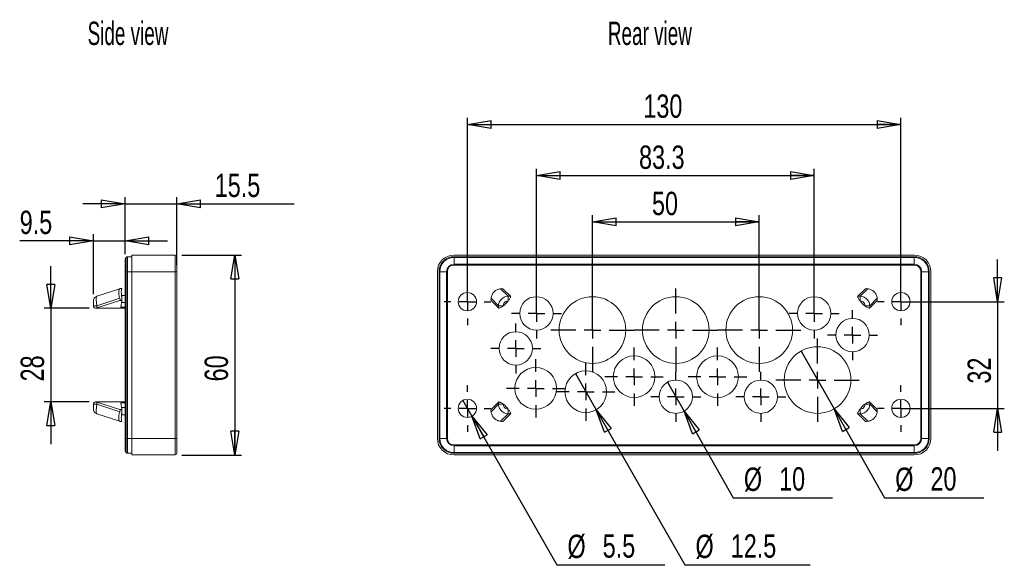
# Model space of a CAD drawing. Header units: millimetres. Extents: x 36 to 561, y 112 to 382.
# Tile 8 of 8: x 266 to 561, y 218 to 382. Entities that reach past the tile are written whole.
import ezdxf

# ---------------------------------------------------------------- set-up
doc = ezdxf.new("R2010")
doc.units = ezdxf.units.MM
doc.header["$LTSCALE"] = 2
doc.layers.add('FORMAT', color=7, linetype='Continuous')
doc.styles.add('SLDTEXTSTYLE0', font='TXT', dxfattribs={"width": 0.605})
doc.styles.add('SLDTEXTSTYLE1', font='TXT', dxfattribs={"width": 0.75})
doc.dimstyles.new('SLDDIMSTYLE0', dxfattribs={"dimtxt": 7, "dimasz": 7.112, "dimexe": 0, "dimexo": 0.0625, "dimgap": 1.75, "dimtad": 1, "dimrnd": 1e-09, "dimzin": 12, "dimdsep": 46, "dimtxsty": 'SLDTEXTSTYLE1', "dimblk1": 'CLOSED', "dimblk2": 'CLOSED', "dimsah": 1, "dimcen": 0.09, "dimadec": 0, "dimazin": 3, "dimtfac": 1, "dimtmove": 0, "dimatfit": 0, "dimldrblk": 'CLOSED', "dimfxl": 1, "dimfrac": 2, "dimtolj": 1, "dimtzin": 12, "dimarcsym": 0})
doc.dimstyles.new('SLDDIMSTYLE1', dxfattribs={"dimtxt": 7, "dimasz": 7.112, "dimexe": 0, "dimexo": 0.0625, "dimgap": 1.75, "dimtad": 1, "dimrnd": 1e-09, "dimzin": 12, "dimdsep": 46, "dimtxsty": 'SLDTEXTSTYLE1', "dimblk1": 'CLOSED', "dimblk2": 'CLOSED', "dimsah": 1, "dimcen": 0.09, "dimadec": 0, "dimazin": 3, "dimtfac": 1, "dimtofl": 0, "dimtmove": 0, "dimatfit": 3, "dimldrblk": 'CLOSED', "dimfxl": 1, "dimfrac": 2, "dimtolj": 1, "dimtzin": 12, "dimarcsym": 0})
doc.dimstyles.new('SLDDIMSTYLE2', dxfattribs={"dimtxt": 7, "dimasz": 7.112, "dimexe": 0, "dimexo": 0.0625, "dimgap": 1.75, "dimtad": 1, "dimdec": 1, "dimrnd": 1e-09, "dimzin": 12, "dimdsep": 46, "dimtxsty": 'SLDTEXTSTYLE1', "dimblk1": 'CLOSED', "dimblk2": 'CLOSED', "dimsah": 1, "dimcen": 0.09, "dimadec": 0, "dimazin": 3, "dimtfac": 1, "dimtmove": 0, "dimatfit": 0, "dimldrblk": 'CLOSED', "dimfxl": 1, "dimfrac": 2, "dimtolj": 1, "dimtzin": 12, "dimarcsym": 0})
doc.dimstyles.new('SLDDIMSTYLE4', dxfattribs={"dimtxt": 7, "dimasz": 7.112, "dimexe": 0, "dimexo": 0.0625, "dimgap": 1.75, "dimtad": 1, "dimdec": 1, "dimrnd": 1e-09, "dimzin": 12, "dimdsep": 46, "dimtxsty": 'SLDTEXTSTYLE1', "dimblk1": 'CLOSED', "dimblk2": 'CLOSED', "dimsah": 1, "dimcen": 0.09, "dimadec": 0, "dimazin": 3, "dimtfac": 1, "dimtdec": 1, "dimtmove": 0, "dimatfit": 0, "dimldrblk": 'CLOSED', "dimfxl": 1, "dimfrac": 2, "dimtolj": 1, "dimtzin": 12, "dimarcsym": 0})
doc.dimstyles.new('SLDDIMSTYLE5', dxfattribs={"dimtxt": 7, "dimasz": 7.112, "dimexe": 0, "dimexo": 0.0625, "dimgap": 1.75, "dimtad": 1, "dimdec": 0, "dimrnd": 1e-09, "dimzin": 12, "dimdsep": 46, "dimtxsty": 'SLDTEXTSTYLE1', "dimblk1": 'CLOSED', "dimblk2": 'CLOSED', "dimsah": 1, "dimcen": 0.09, "dimadec": 0, "dimazin": 3, "dimtfac": 1, "dimtmove": 0, "dimatfit": 0, "dimldrblk": 'CLOSED', "dimfxl": 1, "dimfrac": 2, "dimtolj": 1, "dimtzin": 12, "dimarcsym": 0})
doc.dimstyles.new('SLDDIMSTYLE6', dxfattribs={"dimtxt": 7, "dimasz": 7.112, "dimexe": 0, "dimexo": 0.0625, "dimgap": 1.75, "dimtad": 1, "dimdec": 1, "dimrnd": 1e-09, "dimzin": 12, "dimdsep": 46, "dimtxsty": 'SLDTEXTSTYLE1', "dimblk1": 'CLOSED', "dimblk2": 'CLOSED', "dimsah": 1, "dimcen": 0.09, "dimadec": 0, "dimazin": 3, "dimtfac": 1, "dimtofl": 0, "dimtmove": 0, "dimatfit": 3, "dimldrblk": 'CLOSED', "dimfxl": 1, "dimfrac": 2, "dimtolj": 1, "dimtzin": 12, "dimarcsym": 0})
doc.dimstyles.new('SLDDIMSTYLE7', dxfattribs={"dimtxt": 7, "dimasz": 7.112, "dimexe": 0, "dimexo": 0.0625, "dimgap": 1.75, "dimtad": 0, "dimtih": 1, "dimtoh": 1, "dimdec": 1, "dimrnd": 1e-09, "dimzin": 12, "dimdsep": 46, "dimtxsty": 'SLDTEXTSTYLE1', "dimblk1": 'NONE', "dimblk2": 'CLOSED', "dimsah": 1, "dimcen": 0, "dimadec": 0, "dimazin": 3, "dimtfac": 1, "dimtmove": 0, "dimatfit": 3, "dimldrblk": 'NONE', "dimfxl": 1, "dimfrac": 2, "dimtolj": 1, "dimtzin": 12, "dimarcsym": 0})
doc.dimstyles.new('SLDDIMSTYLE8', dxfattribs={"dimtxt": 7, "dimasz": 7.112, "dimexe": 0, "dimexo": 0.0625, "dimgap": 1.75, "dimtad": 0, "dimtih": 1, "dimtoh": 1, "dimdec": 1, "dimrnd": 1e-09, "dimzin": 12, "dimdsep": 46, "dimtxsty": 'SLDTEXTSTYLE1', "dimblk1": 'NONE', "dimblk2": 'CLOSED', "dimsah": 1, "dimcen": 0, "dimadec": 0, "dimazin": 3, "dimtfac": 1, "dimtdec": 1, "dimtmove": 0, "dimatfit": 3, "dimldrblk": 'NONE', "dimfxl": 1, "dimfrac": 2, "dimtolj": 1, "dimtzin": 12, "dimarcsym": 0})
doc.dimstyles.new('SLDDIMSTYLE9', dxfattribs={"dimtxt": 7, "dimasz": 7.112, "dimexe": 0, "dimexo": 0.0625, "dimgap": 1.75, "dimtad": 0, "dimtih": 1, "dimtoh": 1, "dimrnd": 1e-09, "dimzin": 12, "dimdsep": 46, "dimtxsty": 'SLDTEXTSTYLE1', "dimblk1": 'NONE', "dimblk2": 'CLOSED', "dimsah": 1, "dimcen": 0, "dimadec": 0, "dimazin": 3, "dimtfac": 1, "dimtmove": 0, "dimatfit": 3, "dimldrblk": 'NONE', "dimfxl": 1, "dimfrac": 2, "dimtolj": 1, "dimtzin": 12, "dimarcsym": 0})

# ---------------------------------------------------------------- blocks, each defined once
blk = doc.blocks.new('_CLOSED')
at = {"color": 0, "linetype": 'ByBlock', "lineweight": -2}
for p, q in [((-1, 0.166667), (0, 0)), ((-1, 0.166667), (-1, -0.166667)), ((0, 0), (-1, -0.166667)), ((0, 0), (-1, 0))]:
    blk.add_line(p, q, dxfattribs=at)
blk = doc.blocks.new('*D25')
at = {"layer": 'FORMAT'}
for p, q in [((297.3, 311.22), (297.3, 328.35)), ((312.8, 307.97), (312.8, 328.35)), ((297.3, 326.35), (284.6, 326.35)), ((297.3, 326.35), (312.8, 326.35)), ((312.8, 326.35), (347.97, 326.35))]:
    blk.add_line(p, q, dxfattribs=at)
at = {"layer": 'FORMAT', "xscale": 7.112, "yscale": 7.112}
blk.add_blockref('_CLOSED', (297.3, 326.35, 0.1), dxfattribs=at)
at = {"layer": 'FORMAT', "xscale": 7.112, "yscale": 7.112, "rotation": 180}
blk.add_blockref('_CLOSED', (312.8, 326.35, 0.1), dxfattribs=at)
at = {"layer": 'FORMAT', "insert": (324.18, 335.38, 0.1), "char_height": 7, "attachment_point": 1, "style": 'SLDTEXTSTYLE1'}
blk.add_mtext('15.5', dxfattribs=at)
blk = doc.blocks.new('*D26')
at = {"layer": 'FORMAT'}
for p, q in [((287.8, 299.2), (287.8, 317.26)), ((297.3, 311.22), (297.3, 317.26)), ((287.8, 315.26), (265.71, 315.26)), ((287.8, 315.26), (297.3, 315.26)), ((297.3, 315.26), (310, 315.26))]:
    blk.add_line(p, q, dxfattribs=at)
at = {"layer": 'FORMAT', "xscale": 7.112, "yscale": 7.112}
blk.add_blockref('_CLOSED', (287.8, 315.26, 0.1), dxfattribs=at)
at = {"layer": 'FORMAT', "xscale": 7.112, "yscale": 7.112, "rotation": 180}
blk.add_blockref('_CLOSED', (297.3, 315.26, 0.1), dxfattribs=at)
at = {"layer": 'FORMAT', "insert": (265.71, 324.28, 0.1), "char_height": 7, "attachment_point": 1, "style": 'SLDTEXTSTYLE1'}
blk.add_mtext('9.5', dxfattribs=at)
blk = doc.blocks.new('*D27')
at = {"layer": 'FORMAT'}
for p, q in [((275.02, 294.98), (275.02, 307.68)), ((286.59, 294.98), (273.02, 294.98)), ((275.02, 294.98), (275.02, 266.96)), ((286.59, 266.96), (273.02, 266.96)), ((275.02, 266.96), (275.02, 254.26))]:
    blk.add_line(p, q, dxfattribs=at)
at = {"layer": 'FORMAT', "xscale": 7.112, "yscale": 7.112}
for p, rotation in [((275.02, 294.98, 0.1), 270), ((275.02, 266.96, 0.1), 90)]:
    blk.add_blockref('_CLOSED', p, dxfattribs=dict(at, rotation=rotation))
at = {"layer": 'FORMAT', "insert": (266, 273.05, 0.1), "char_height": 7, "attachment_point": 1, "rotation": 90, "style": 'SLDTEXTSTYLE1'}
blk.add_mtext('28', dxfattribs=at)
blk = doc.blocks.new('*D28')
at = {"layer": 'FORMAT'}
for p, q in [((314.3, 310.97), (332.2, 310.97)), ((330.2, 310.97), (330.2, 250.97)), ((314.3, 250.97), (332.2, 250.97))]:
    blk.add_line(p, q, dxfattribs=at)
at = {"layer": 'FORMAT', "xscale": 7.112, "yscale": 7.112}
for p, rotation in [((330.2, 310.97, 0.1), 90), ((330.2, 250.97, 0.1), 270)]:
    blk.add_blockref('_CLOSED', p, dxfattribs=dict(at, rotation=rotation))
at = {"layer": 'FORMAT', "insert": (321.17, 273.05, 0.1), "char_height": 7, "attachment_point": 1, "rotation": 90, "style": 'SLDTEXTSTYLE1'}
blk.add_mtext('60', dxfattribs=at)
blk = doc.blocks.new('*D29')
at = {"layer": 'FORMAT'}
for p, q in [((399.94, 298.97), (399.94, 352.13)), ((529.94, 298.97), (529.94, 352.13)), ((399.94, 350.13), (529.94, 350.13))]:
    blk.add_line(p, q, dxfattribs=at)
at = {"layer": 'FORMAT', "xscale": 7.112, "yscale": 7.112, "rotation": 180}
blk.add_blockref('_CLOSED', (399.94, 350.13, 1.1), dxfattribs=at)
at = {"layer": 'FORMAT', "xscale": 7.112, "yscale": 7.112}
blk.add_blockref('_CLOSED', (529.94, 350.13, 1.1), dxfattribs=at)
at = {"layer": 'FORMAT', "insert": (452.71, 359.15, 1.1), "char_height": 7, "attachment_point": 1, "style": 'SLDTEXTSTYLE1'}
blk.add_mtext('130', dxfattribs=at)
blk = doc.blocks.new('*D30')
at = {"layer": 'FORMAT'}
for p, q in [((420.64, 295.47), (420.64, 336.8)), ((503.94, 295.47), (503.94, 336.8)), ((420.64, 334.8), (503.94, 334.8))]:
    blk.add_line(p, q, dxfattribs=at)
at = {"layer": 'FORMAT', "xscale": 7.112, "yscale": 7.112, "rotation": 180}
blk.add_blockref('_CLOSED', (420.64, 334.8, 1.1), dxfattribs=at)
at = {"layer": 'FORMAT', "xscale": 7.112, "yscale": 7.112}
blk.add_blockref('_CLOSED', (503.94, 334.8, 1.1), dxfattribs=at)
at = {"layer": 'FORMAT', "insert": (451.42, 343.82, 1.1), "char_height": 7, "attachment_point": 1, "style": 'SLDTEXTSTYLE1'}
blk.add_mtext('83.3', dxfattribs=at)
blk = doc.blocks.new('*D31')
at = {"layer": 'FORMAT'}
for p, q in [((437.44, 290.47), (437.44, 322.93)), ((487.44, 290.47), (487.44, 322.93)), ((437.44, 320.93), (487.44, 320.93))]:
    blk.add_line(p, q, dxfattribs=at)
at = {"layer": 'FORMAT', "xscale": 7.112, "yscale": 7.112, "rotation": 180}
blk.add_blockref('_CLOSED', (437.44, 320.93, 1.1), dxfattribs=at)
at = {"layer": 'FORMAT', "xscale": 7.112, "yscale": 7.112}
blk.add_blockref('_CLOSED', (487.44, 320.93, 1.1), dxfattribs=at)
at = {"layer": 'FORMAT', "insert": (455.3, 329.95, 1.1), "char_height": 7, "attachment_point": 1, "style": 'SLDTEXTSTYLE1'}
blk.add_mtext('50', dxfattribs=at)
blk = doc.blocks.new('*D32')
at = {"layer": 'FORMAT'}
for p, q in [((558.95, 296.97), (558.95, 309.67)), ((531.94, 296.97), (560.95, 296.97)), ((558.95, 296.97), (558.95, 264.97)), ((531.94, 264.97), (560.95, 264.97)), ((558.95, 264.97), (558.95, 252.27))]:
    blk.add_line(p, q, dxfattribs=at)
at = {"layer": 'FORMAT', "xscale": 7.112, "yscale": 7.112}
for p, rotation in [((558.95, 296.97, 1.1), 270), ((558.95, 264.97, 1.1), 90)]:
    blk.add_blockref('_CLOSED', p, dxfattribs=dict(at, rotation=rotation))
at = {"layer": 'FORMAT', "insert": (549.92, 272.39, 1.1), "char_height": 7, "attachment_point": 1, "rotation": 90, "style": 'SLDTEXTSTYLE1'}
blk.add_mtext('32', dxfattribs=at)
blk = doc.blocks.new('*D34')
at = {"layer": 'FORMAT'}
for p, q in [((398.58, 267.36), (401.31, 262.59)), ((401.31, 262.59), (426.79, 218.03)), ((426.79, 218.03), (459.14, 218.03))]:
    blk.add_line(p, q, dxfattribs=at)
at = {"layer": 'FORMAT', "xscale": 7.112, "yscale": 7.112, "rotation": 119.7635729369}
blk.add_blockref('_CLOSED', (401.31, 262.59, 1.1), dxfattribs=at)
at = {"layer": 'FORMAT', "char_height": 7, "attachment_point": 1, "style": 'SLDTEXTSTYLE1'}
for s, insert in [('%%c', (429.96, 227.06, 1.1)), ('5.5', (440.52, 227.17, 1.1))]:
    blk.add_mtext(s, dxfattribs=dict(at, insert=insert))
blk = doc.blocks.new('_NONE')
blk = doc.blocks.new('*D35')
at = {"layer": 'FORMAT'}
for p, q in [((432.34, 275.4), (438.55, 264.55)), ((438.55, 264.55), (465.17, 218.03)), ((465.17, 218.03), (502.7, 218.03))]:
    blk.add_line(p, q, dxfattribs=at)
at = {"layer": 'FORMAT', "xscale": 7.112, "yscale": 7.112, "rotation": 119.786381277}
blk.add_blockref('_CLOSED', (438.55, 264.55, 1.1), dxfattribs=at)
at = {"layer": 'FORMAT', "char_height": 7, "attachment_point": 1, "style": 'SLDTEXTSTYLE1'}
for s, insert in [('%%c', (468.35, 227.06, 1.1)), ('12.5', (478.91, 227.17, 1.1))]:
    blk.add_mtext(s, dxfattribs=dict(at, insert=insert))
blk = doc.blocks.new('*D36')
at = {"layer": 'FORMAT'}
for p, q in [((459.97, 272.82), (464.92, 264.13)), ((464.92, 264.13), (479.68, 238.17)), ((479.68, 238.17), (509.45, 238.17))]:
    blk.add_line(p, q, dxfattribs=at)
at = {"layer": 'FORMAT', "xscale": 7.112, "yscale": 7.112, "rotation": 119.6332863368}
blk.add_blockref('_CLOSED', (464.92, 264.13, 1.1), dxfattribs=at)
at = {"layer": 'FORMAT', "char_height": 7, "attachment_point": 1, "style": 'SLDTEXTSTYLE1'}
for s, insert in [('%%c', (482.86, 247.2, 1.1)), ('10', (493.41, 247.3, 1.1))]:
    blk.add_mtext(s, dxfattribs=dict(at, insert=insert))
blk = doc.blocks.new('*D37')
at = {"layer": 'FORMAT'}
for p, q in [((499.99, 282.16), (509.9, 264.79)), ((509.9, 264.79), (525.07, 238.17)), ((525.07, 238.17), (554.83, 238.17))]:
    blk.add_line(p, q, dxfattribs=at)
at = {"layer": 'FORMAT', "xscale": 7.112, "yscale": 7.112, "rotation": 119.6853902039}
blk.add_blockref('_CLOSED', (509.9, 264.79, 1.1), dxfattribs=at)
at = {"layer": 'FORMAT', "char_height": 7, "attachment_point": 1, "style": 'SLDTEXTSTYLE1'}
for s, insert in [('%%c', (528.24, 247.2, 1.1)), ('20', (538.8, 247.3, 1.1))]:
    blk.add_mtext(s, dxfattribs=dict(at, insert=insert))
blk = doc.blocks.new('SW_CENTERMARKSYMBOL_18')
at = {"layer": 'FORMAT', "color": 0}
for p, q in [((0, 5), (0, 7)), ((-5, 0), (-7, 0)), ((0, 0), (-2.5, 0)), ((0, 0), (0, 2.5)), ((0, 0), (0, -2.5)), ((0, 0), (2.5, 0)), ((5, 0), (7, 0)), ((0, -5), (0, -7))]:
    blk.add_line(p, q, dxfattribs=at)
blk = doc.blocks.new('SW_CENTERMARKSYMBOL_19')
at = {"layer": 'FORMAT', "color": 0}
for p, q in [((0, 5), (0, 7)), ((-5, 0), (-7, 0)), ((0, 0), (-2.5, 0)), ((0, 0), (0, 2.5)), ((0, 0), (0, -2.5)), ((0, 0), (2.5, 0)), ((5, 0), (7, 0)), ((0, -5), (0, -7))]:
    blk.add_line(p, q, dxfattribs=at)
blk = doc.blocks.new('SW_CENTERMARKSYMBOL_20')
at = {"layer": 'FORMAT', "color": 0}
for p, q in [((0, 5), (0, 7)), ((-5, 0), (-7, 0)), ((0, 0), (-2.5, 0)), ((0, 0), (0, 2.5)), ((0, 0), (0, -2.5)), ((0, 0), (2.5, 0)), ((5, 0), (7, 0)), ((0, -5), (0, -7))]:
    blk.add_line(p, q, dxfattribs=at)
blk = doc.blocks.new('SW_CENTERMARKSYMBOL_21')
at = {"layer": 'FORMAT', "color": 0}
for p, q in [((0, 5), (0, 7)), ((-5, 0), (-7, 0)), ((0, 0), (-2.5, 0)), ((0, 0), (0, 2.5)), ((0, 0), (0, -2.5)), ((0, 0), (2.5, 0)), ((5, 0), (7, 0)), ((0, -5), (0, -7))]:
    blk.add_line(p, q, dxfattribs=at)
blk = doc.blocks.new('SW_CENTERMARKSYMBOL_22')
at = {"layer": 'FORMAT', "color": 0}
for p, q in [((0, 5), (0, 8.75)), ((-5, 0), (-8.75, 0)), ((0, 0), (-2.5, 0)), ((0, 0), (0, 2.5)), ((0, 0), (0, -2.5)), ((0, 0), (2.5, 0)), ((5, 0), (8.75, 0)), ((0, -5), (0, -8.75))]:
    blk.add_line(p, q, dxfattribs=at)
blk = doc.blocks.new('SW_CENTERMARKSYMBOL_23')
at = {"layer": 'FORMAT', "color": 0}
for p, q in [((0, 5), (0, 7.5)), ((-5, 0), (-7.5, 0)), ((0, 0), (-2.5, 0)), ((0, 0), (0, 2.5)), ((0, 0), (0, -2.5)), ((0, 0), (2.5, 0)), ((5, 0), (7.5, 0)), ((0, -5), (0, -7.5))]:
    blk.add_line(p, q, dxfattribs=at)
blk = doc.blocks.new('SW_CENTERMARKSYMBOL_24')
at = {"layer": 'FORMAT', "color": 0}
for p, q in [((0, 5), (0, 7.5)), ((-5, 0), (-7.5, 0)), ((0, 0), (-2.5, 0)), ((0, 0), (0, 2.5)), ((0, 0), (0, -2.5)), ((0, 0), (2.5, 0)), ((5, 0), (7.5, 0)), ((0, -5), (0, -7.5))]:
    blk.add_line(p, q, dxfattribs=at)
blk = doc.blocks.new('SW_CENTERMARKSYMBOL_25')
at = {"layer": 'FORMAT', "color": 0}
for p, q in [((0, 5), (0, 7.5)), ((-5, 0), (-7.5, 0)), ((0, 0), (-2.5, 0)), ((0, 0), (0, 2.5)), ((0, 0), (0, -2.5)), ((0, 0), (2.5, 0)), ((5, 0), (7.5, 0)), ((0, -5), (0, -7.5))]:
    blk.add_line(p, q, dxfattribs=at)
blk = doc.blocks.new('SW_CENTERMARKSYMBOL_26')
at = {"layer": 'FORMAT', "color": 0}
for p, q in [((0, 5), (0, 7.5)), ((-5, 0), (-7.5, 0)), ((0, 0), (-2.5, 0)), ((0, 0), (0, 2.5)), ((0, 0), (0, -2.5)), ((0, 0), (2.5, 0)), ((5, 0), (7.5, 0)), ((0, -5), (0, -7.5))]:
    blk.add_line(p, q, dxfattribs=at)
blk = doc.blocks.new('SW_CENTERMARKSYMBOL_27')
at = {"layer": 'FORMAT', "color": 0}
for p, q in [((0, 5), (0, 7.5)), ((-5, 0), (-7.5, 0)), ((0, 0), (-2.5, 0)), ((0, 0), (0, 2.5)), ((0, 0), (0, -2.5)), ((0, 0), (2.5, 0)), ((5, 0), (7.5, 0)), ((0, -5), (0, -7.5))]:
    blk.add_line(p, q, dxfattribs=at)
blk = doc.blocks.new('SW_CENTERMARKSYMBOL_28')
at = {"layer": 'FORMAT', "color": 0}
for p, q in [((0, 5), (0, 7.5)), ((-5, 0), (-7.5, 0)), ((0, 0), (-2.5, 0)), ((0, 0), (0, 2.5)), ((0, 0), (0, -2.5)), ((0, 0), (2.5, 0)), ((5, 0), (7.5, 0)), ((0, -5), (0, -7.5))]:
    blk.add_line(p, q, dxfattribs=at)
blk = doc.blocks.new('SW_CENTERMARKSYMBOL_29')
at = {"layer": 'FORMAT', "color": 0}
for p, q in [((0, 5), (0, 12.5)), ((-5, 0), (-12.5, 0)), ((0, 0), (-2.5, 0)), ((0, 0), (0, 2.5)), ((0, 0), (0, -2.5)), ((0, 0), (2.5, 0)), ((5, 0), (12.5, 0)), ((0, -5), (0, -12.5))]:
    blk.add_line(p, q, dxfattribs=at)
blk = doc.blocks.new('SW_CENTERMARKSYMBOL_30')
at = {"layer": 'FORMAT', "color": 0}
for p, q in [((0, 5), (0, 12.5)), ((-5, 0), (-12.5, 0)), ((0, 0), (-2.5, 0)), ((0, 0), (0, 2.5)), ((0, 0), (0, -2.5)), ((0, 0), (2.5, 0)), ((5, 0), (12.5, 0)), ((0, -5), (0, -12.5))]:
    blk.add_line(p, q, dxfattribs=at)
blk = doc.blocks.new('SW_CENTERMARKSYMBOL_31')
at = {"layer": 'FORMAT', "color": 0}
for p, q in [((0, 5), (0, 12.5)), ((-5, 0), (-12.5, 0)), ((0, 0), (-2.5, 0)), ((0, 0), (0, 2.5)), ((0, 0), (0, -2.5)), ((0, 0), (2.5, 0)), ((5, 0), (12.5, 0)), ((0, -5), (0, -12.5))]:
    blk.add_line(p, q, dxfattribs=at)
blk = doc.blocks.new('SW_CENTERMARKSYMBOL_32')
at = {"layer": 'FORMAT', "color": 0}
for p, q in [((0, 5), (0, 12.5)), ((-5, 0), (-12.5, 0)), ((0, 0), (-2.5, 0)), ((0, 0), (0, 2.5)), ((0, 0), (0, -2.5)), ((0, 0), (2.5, 0)), ((5, 0), (12.5, 0)), ((0, -5), (0, -12.5))]:
    blk.add_line(p, q, dxfattribs=at)
blk = doc.blocks.new('SW_CENTERMARKSYMBOL_33')
at = {"layer": 'FORMAT', "color": 0}
for p, q in [((0, 5), (0, 8.75)), ((-5, 0), (-8.75, 0)), ((0, 0), (-2.5, 0)), ((0, 0), (0, 2.5)), ((0, 0), (0, -2.5)), ((0, 0), (2.5, 0)), ((5, 0), (8.75, 0)), ((0, -5), (0, -8.75))]:
    blk.add_line(p, q, dxfattribs=at)
blk = doc.blocks.new('SW_CENTERMARKSYMBOL_34')
at = {"layer": 'FORMAT', "color": 0}
for p, q in [((0, 5), (0, 8.75)), ((-5, 0), (-8.75, 0)), ((0, 0), (-2.5, 0)), ((0, 0), (0, 2.5)), ((0, 0), (0, -2.5)), ((0, 0), (2.5, 0)), ((5, 0), (8.75, 0)), ((0, -5), (0, -8.75))]:
    blk.add_line(p, q, dxfattribs=at)
blk = doc.blocks.new('SW_CENTERMARKSYMBOL_35')
at = {"layer": 'FORMAT', "color": 0}
for p, q in [((0, 5), (0, 8.75)), ((-5, 0), (-8.75, 0)), ((0, 0), (-2.5, 0)), ((0, 0), (0, 2.5)), ((0, 0), (0, -2.5)), ((0, 0), (2.5, 0)), ((5, 0), (8.75, 0)), ((0, -5), (0, -8.75))]:
    blk.add_line(p, q, dxfattribs=at)

msp = doc.modelspace()

# ---------------------------------------------------------------- linework, layer by layer
at = {"color": 7, "linetype": 'Continuous', "lineweight": 15}
for p, q in [((297.628, 305.973), (297.628, 310.259)), ((298.038, 305.973), (298.038, 310.473)), ((299.303, 310.473), (298.038, 310.473)), ((312.303, 310.973), (299.303, 310.973)), ((299.303, 310.973), (299.303, 305.973)), ((312.303, 305.973), (312.303, 310.973)), ((395.945, 310.973), (533.945, 310.973)), ((395.945, 310.473), (395.945, 310.259)), ((533.945, 310.473), (395.945, 310.473)), ((395.945, 310.259), (395.945, 308.187)), ((533.945, 310.259), (395.945, 310.259)), ((533.945, 310.473), (533.945, 310.259)), ((533.945, 310.259), (533.945, 308.187)), ((297.303, 309.223), (297.303, 305.973)), ((533.945, 308.187), (395.945, 308.187)), ((395.945, 308.187), (395.945, 307.973)), ((533.945, 307.973), (395.945, 307.973)), ((533.945, 308.187), (533.945, 307.973)), ((297.303, 305.973), (297.303, 255.973)), ((297.628, 255.973), (297.628, 305.973)), ((298.038, 305.973), (297.628, 305.973)), ((298.038, 255.973), (298.038, 305.973)), ((299.303, 305.973), (298.038, 305.973)), ((312.303, 305.973), (299.303, 305.973)), ((299.303, 305.973), (299.303, 255.973)), ((312.803, 305.973), (312.303, 305.973)), ((312.303, 255.973), (312.303, 305.973)), ((312.803, 255.973), (312.803, 305.973)), ((390.945, 255.973), (390.945, 305.973)), ((391.445, 305.973), (391.445, 255.973)), ((391.445, 305.973), (391.659, 305.973)), ((391.659, 305.973), (393.731, 305.973)), ((391.659, 305.973), (391.659, 255.973)), ((393.731, 305.973), (393.731, 255.973)), ((393.731, 305.973), (393.945, 305.973)), ((393.945, 305.973), (393.945, 255.973)), ((535.945, 255.973), (535.945, 305.973)), ((536.159, 305.973), (535.945, 305.973)), ((536.159, 255.973), (536.159, 305.973)), ((538.231, 305.973), (536.159, 305.973)), ((538.231, 255.973), (538.231, 305.973)), ((538.445, 305.973), (538.231, 305.973)), ((538.445, 255.973), (538.445, 305.973)), ((538.945, 305.973), (538.945, 255.973)), ((288.718, 298.52), (288.593, 298.52)), ((288.77, 298.546), (288.839, 298.624)), ((295.736, 300.865), (288.839, 298.624)), ((296.303, 300.887), (295.803, 300.887)), ((296.303, 298.873), (296.268, 298.873)), ((297.303, 298.873), (296.303, 298.873)), ((296.303, 298.873), (296.303, 296.873)), ((412.147, 298.624), (409.906, 300.865)), ((410.581, 300.873), (412.829, 298.624)), ((412.829, 298.624), (412.147, 298.624)), ((517.061, 298.624), (519.309, 300.873)), ((517.743, 298.624), (517.061, 298.624)), ((519.984, 300.865), (517.743, 298.624)), ((287.803, 296.057), (287.821, 295.771)), ((287.803, 295.897), (287.803, 295.769)), ((287.839, 295.771), (287.803, 295.771)), ((287.803, 295.771), (287.803, 295.719)), ((288.839, 295.771), (295.736, 298.012)), ((295.76, 297.338), (288.839, 295.089)), ((288.839, 295.089), (288.839, 295.771)), ((295.76, 297.338), (296.301, 297.338)), ((296.02, 295.338), (296.301, 297.338)), ((296.02, 295.338), (297.303, 295.338)), ((296.303, 296.752), (296.303, 296.873)), ((296.303, 296.752), (297.303, 296.752)), ((409.294, 295.089), (407.045, 297.338)), ((407.053, 298.012), (409.294, 295.771)), ((409.294, 295.771), (409.294, 295.089)), ((410.72, 295.719), (410.72, 295.771)), ((412.147, 297.198), (412.2, 297.198)), ((517.69, 297.198), (517.743, 297.198)), ((519.17, 295.771), (519.17, 295.719)), ((520.596, 295.771), (522.837, 298.012)), ((522.845, 297.338), (520.596, 295.089)), ((520.596, 295.089), (520.596, 295.771)), ((297.303, 294.984), (288.593, 294.984)), ((287.803, 266.228), (287.803, 266.175)), ((287.803, 266.182), (287.803, 266.069)), ((287.821, 266.175), (287.803, 265.89)), ((287.803, 266.175), (287.839, 266.175)), ((288.593, 266.962), (297.303, 266.962)), ((288.839, 266.175), (288.839, 266.857)), ((288.839, 266.857), (295.76, 264.609)), ((295.736, 263.934), (288.839, 266.175)), ((296.02, 266.609), (297.303, 266.609)), ((296.301, 264.609), (296.02, 266.609)), ((407.045, 264.609), (409.294, 266.857)), ((409.294, 266.175), (407.053, 263.934)), ((409.294, 266.857), (409.294, 266.175)), ((410.72, 266.175), (410.72, 266.228)), ((519.17, 266.228), (519.17, 266.175)), ((520.596, 266.175), (520.596, 266.857)), ((520.596, 266.857), (522.845, 264.609)), ((522.837, 263.934), (520.596, 266.175)), ((288.593, 263.427), (288.718, 263.427)), ((288.839, 263.322), (288.77, 263.4)), ((288.839, 263.322), (295.736, 261.081)), ((296.301, 264.609), (295.76, 264.609)), ((296.268, 263.073), (296.303, 263.073)), ((297.303, 265.194), (296.303, 265.194)), ((296.303, 265.073), (296.303, 265.194)), ((296.303, 265.073), (296.303, 263.073)), ((296.303, 263.073), (297.303, 263.073)), ((409.906, 261.081), (412.147, 263.322)), ((412.829, 263.322), (410.581, 261.073)), ((412.2, 264.748), (412.147, 264.748)), ((412.147, 263.322), (412.829, 263.322)), ((517.061, 263.322), (517.743, 263.322)), ((519.309, 261.073), (517.061, 263.322)), ((517.743, 264.748), (517.69, 264.748)), ((517.743, 263.322), (519.984, 261.081)), ((295.803, 261.059), (296.303, 261.059)), ((297.303, 255.973), (297.303, 252.723)), ((298.038, 255.973), (297.628, 255.973)), ((297.628, 251.687), (297.628, 255.973)), ((299.303, 255.973), (298.038, 255.973)), ((298.038, 251.473), (298.038, 255.973)), ((312.303, 255.973), (299.303, 255.973)), ((299.303, 255.973), (299.303, 250.973)), ((312.303, 250.973), (312.303, 255.973)), ((312.803, 255.973), (312.303, 255.973)), ((391.445, 255.973), (391.659, 255.973)), ((391.659, 255.973), (393.731, 255.973)), ((393.731, 255.973), (393.945, 255.973)), ((395.945, 253.973), (533.945, 253.973)), ((395.945, 253.759), (395.945, 253.973)), ((533.945, 253.973), (533.945, 253.759)), ((536.159, 255.973), (535.945, 255.973)), ((538.231, 255.973), (536.159, 255.973)), ((538.445, 255.973), (538.231, 255.973)), ((298.038, 251.473), (299.303, 251.473)), ((312.303, 250.973), (299.303, 250.973)), ((395.945, 251.687), (395.945, 253.759)), ((395.945, 253.759), (533.945, 253.759)), ((395.945, 251.687), (533.945, 251.687)), ((395.945, 251.473), (395.945, 251.687)), ((395.945, 251.473), (533.945, 251.473)), ((533.945, 250.973), (395.945, 250.973)), ((533.945, 253.759), (533.945, 251.687)), ((533.945, 251.687), (533.945, 251.473))]:
    msp.add_line(p, q, dxfattribs=at)
at = {"color": 8, "linetype": 'Continuous', "lineweight": 15}
for p, q in [((297.628, 305.973), (297.303, 305.973)), ((296.235, 296.873), (296.303, 296.873)), ((296.303, 265.073), (296.235, 265.073)), ((297.628, 255.973), (297.303, 255.973))]:
    msp.add_line(p, q, dxfattribs=at)
at = {"color": 7, "linetype": 'Continuous', "lineweight": 15, "flags": 128}
for points in [[(295.803, 300.887), (295.792, 300.883), (295.736, 300.865)], [(296.169, 299.935), (296.22, 300.301), (296.26, 300.585), (296.287, 300.779), (296.301, 300.876), (296.303, 300.887)], [(412.829, 298.624), (412.859, 298.594), (412.894, 298.559), (412.934, 298.52)], [(516.956, 298.52), (516.996, 298.559), (517.031, 298.594), (517.061, 298.624)], [(409.399, 294.984), (409.359, 295.024), (409.324, 295.059), (409.294, 295.089)], [(520.596, 295.089), (520.566, 295.059), (520.531, 295.024), (520.491, 294.984)], [(409.294, 266.857), (409.324, 266.887), (409.359, 266.922), (409.399, 266.962)], [(520.491, 266.962), (520.531, 266.922), (520.566, 266.887), (520.596, 266.857)], [(412.934, 263.427), (412.894, 263.387), (412.859, 263.352), (412.829, 263.322)], [(517.061, 263.322), (517.031, 263.352), (516.996, 263.387), (516.956, 263.427)], [(295.736, 261.081), (295.792, 261.063), (295.803, 261.059)], [(296.303, 261.059), (296.301, 261.071), (296.287, 261.168), (296.26, 261.361), (296.22, 261.645), (296.169, 262.011)]]:
    msp.add_lwpolyline(points, dxfattribs=at)
at = {"color": 7, "linetype": 'Continuous', "lineweight": 15}
for centre, radius in [((399.945, 296.973), 2.75), ((420.645, 293.473), 5), ((437.445, 288.473), 10), ((462.445, 288.473), 10), ((487.445, 288.473), 10), ((503.945, 293.473), 5), ((529.945, 296.973), 2.75), ((515.445, 286.973), 5), ((414.445, 282.973), 5), ((504.945, 273.473), 10), ((449.945, 274.473), 6.25), ((474.945, 274.473), 6.25), ((420.445, 270.973), 6.25), ((435.445, 269.973), 6.25), ((462.445, 268.473), 5), ((487.945, 268.473), 5), ((399.945, 264.973), 2.75), ((529.945, 264.973), 2.75)]:
    msp.add_circle(centre, radius, dxfattribs=at)
for centre, radius, start, end in [((299.115, 309.223), 1.813, 145.1501, 180), ((298.038, 309.973), 0.5, 90, 145.1501), ((312.303, 310.473), 0.5, 0, 90), ((395.945, 305.973), 5, 90, 180), ((395.945, 305.973), 4.5, 90, 180), ((395.945, 305.973), 4.286, 90, 180), ((533.945, 305.973), 5, 0, 90), ((533.945, 305.973), 4.5, 0, 90), ((533.945, 305.973), 4.286, 0, 90), ((395.945, 305.973), 2.214, 90, 180), ((395.945, 305.973), 2, 90, 180), ((533.945, 305.973), 2.214, 0, 90), ((533.945, 305.973), 2, 0, 90), ((410.281, 297.637), 3.25, 84.71514, 96.62777), ((519.609, 297.637), 3.25, 83.37223, 95.28486), ((410.281, 297.637), 3.25, 173.37223, 185.28486), ((406.924, 300.994), 6.5, 305.73972, 324.26028), ((522.966, 300.994), 6.5, 215.73972, 234.26028), ((519.609, 297.637), 3.25, 354.71514, 6.62777), ((289.303, 293.662), 1.5, 108, 118.21234), ((289.303, 268.284), 1.5, 241.78766, 252), ((406.924, 260.952), 6.5, 35.73972, 54.26028), ((522.966, 260.952), 6.5, 125.73972, 144.26028), ((410.281, 264.309), 3.25, 174.71514, 186.62777), ((519.609, 264.309), 3.25, 353.37223, 5.28486), ((410.281, 264.309), 3.25, 263.37223, 275.28486), ((519.609, 264.309), 3.25, 264.71514, 276.62777), ((395.945, 255.973), 5, 180, 270), ((395.945, 255.973), 4.5, 180, 270), ((395.945, 255.973), 4.286, 180, 270), ((395.945, 255.973), 2.214, 180, 270), ((395.945, 255.973), 2, 180, 270), ((533.945, 255.973), 2.214, 270, 0), ((533.945, 255.973), 4.286, 270, 0), ((533.945, 255.973), 2, 270, 0), ((533.945, 255.973), 4.5, 270, 0), ((533.945, 255.973), 5, 270, 0), ((299.115, 252.723), 1.813, 180, 214.8499), ((298.038, 251.973), 0.5, 214.8499, 270), ((312.303, 251.473), 0.5, 270, 0)]:
    msp.add_arc(centre, radius, start, end, dxfattribs=at)
for centre, major_axis, ratio, start_param, end_param in [((295.846, 297.637), (0, 3.25), 0.1405408, 4.6201507, 5.4977871), ((285.8, 297.637), (10.002, 0), 0.3249197, 6.1909471, 6.3988617), ((285.8, 264.309), (10.002, 0), 0.3249197, 6.1675089, 6.3754236), ((295.846, 264.309), (0, 3.25), 0.1405408, 3.9269908, 4.8046272)]:
    msp.add_ellipse(centre, major_axis=major_axis, ratio=ratio, start_param=start_param, end_param=end_param, dxfattribs=at)
for points in [[(312.803, 310.473), (312.803, 310.473), (312.803, 308.457), (312.803, 305.973)], [(312.803, 255.973), (312.803, 253.49), (312.803, 251.473), (312.803, 251.473)]]:
    msp.add_open_spline(points, degree=3, dxfattribs=at)
for points, knots in [([(288.77, 298.548), (288.633, 298.483), (288.36, 298.354), (288.051, 298.019), (287.842, 297.616), (287.816, 297.319), (287.803, 297.171)], [0, 0, 0, 0, 0.2499932, 0.4999841, 0.7499797, 1, 1, 1, 1]), ([(295.736, 298.012), (295.673, 298.186), (295.623, 298.36), (295.538, 298.703), (295.503, 298.874), (295.449, 299.204), (295.429, 299.362), (295.403, 299.661), (295.396, 299.804), (295.396, 300.065), (295.403, 300.183), (295.429, 300.395), (295.449, 300.49), (295.503, 300.647), (295.537, 300.711), (295.622, 300.81), (295.673, 300.845), (295.736, 300.865)], [0, 0, 0, 0, 0.125, 0.125, 0.25, 0.25, 0.375, 0.375, 0.5, 0.5, 0.625, 0.625, 0.75, 0.75, 0.875, 0.875, 1, 1, 1, 1]), ([(409.906, 300.865), (409.732, 300.845), (409.558, 300.811), (409.215, 300.712), (409.044, 300.648), (408.714, 300.49), (408.556, 300.398), (408.257, 300.186), (408.114, 300.066), (407.853, 299.805), (407.735, 299.665), (407.523, 299.365), (407.428, 299.205), (407.271, 298.877), (407.207, 298.708), (407.108, 298.363), (407.073, 298.186), (407.053, 298.012)], [0, 0, 0, 0, 0.125, 0.125, 0.25, 0.25, 0.375, 0.375, 0.5, 0.5, 0.625, 0.625, 0.75, 0.75, 0.875, 0.875, 1, 1, 1, 1]), ([(409.294, 295.771), (409.313, 296.193), (409.478, 296.819), (409.938, 297.531), (410.387, 297.98), (411.1, 298.44), (411.725, 298.605), (412.147, 298.624)], [-0.7375795, -0.7375795, -0.7375795, -0.7375795, -0.3161055, -0.1053685, 0.1053685, 0.3161055, 0.7375795, 0.7375795, 0.7375795, 0.7375795]), ([(412.147, 297.198), (412.147, 297.512), (412.147, 297.825), (412.147, 298.334), (412.147, 298.527), (412.147, 298.624)], [0, 0, 0, 0, 0.5, 0.5, 1, 1, 1, 1]), ([(412.934, 298.52), (412.905, 298.45), (412.869, 298.364), (412.776, 298.163), (412.721, 298.052), (412.595, 297.816), (412.524, 297.692), (412.371, 297.445), (412.287, 297.32), (412.2, 297.198)], [0, 0, 0, 0, 0.25, 0.25, 0.5, 0.5, 0.75, 0.75, 1, 1, 1, 1]), ([(517.69, 297.198), (517.602, 297.32), (517.52, 297.443), (517.367, 297.69), (517.295, 297.816), (517.17, 298.05), (517.115, 298.162), (517.022, 298.363), (516.985, 298.449), (516.956, 298.52)], [0, 0, 0, 0, 0.25, 0.25, 0.5, 0.5, 0.75, 0.75, 1, 1, 1, 1]), ([(517.743, 298.624), (517.743, 298.527), (517.743, 298.334), (517.743, 297.825), (517.743, 297.512), (517.743, 297.198)], [0, 0, 0, 0, 0.5, 0.5, 1, 1, 1, 1]), ([(517.743, 298.624), (518.165, 298.605), (518.999, 298.386), (520.005, 297.574), (520.491, 296.612), (520.587, 295.982), (520.596, 295.771)], [-0.7375795, -0.7375795, -0.7375795, -0.7375795, -0.3161055, 0.1053685, 0.5268425, 0.7375795, 0.7375795, 0.7375795, 0.7375795]), ([(522.837, 298.012), (522.817, 298.186), (522.782, 298.36), (522.684, 298.703), (522.62, 298.874), (522.462, 299.204), (522.369, 299.362), (522.158, 299.661), (522.038, 299.804), (521.777, 300.065), (521.637, 300.183), (521.337, 300.395), (521.176, 300.49), (520.848, 300.647), (520.68, 300.711), (520.335, 300.81), (520.158, 300.845), (519.984, 300.865)], [0, 0, 0, 0, 0.125, 0.125, 0.25, 0.25, 0.375, 0.375, 0.5, 0.5, 0.625, 0.625, 0.75, 0.75, 0.875, 0.875, 1, 1, 1, 1]), ([(287.803, 297.144), (287.803, 297.133), (287.803, 297.11), (287.803, 296.968), (287.803, 296.795), (287.803, 296.578), (287.803, 296.319), (287.803, 296.118), (287.803, 296.01)], [0, 0, 0, 0, 0.16378453, 0.3262367, 0.48760387, 0.64883041, 0.81142001, 1, 1, 1, 1]), ([(288.593, 294.984), (288.463, 295.013), (288.348, 295.05), (288.146, 295.142), (288.062, 295.197), (287.929, 295.323), (287.881, 295.394), (287.818, 295.547), (287.803, 295.631), (287.803, 295.719)], [0, 0, 0, 0, 0.25, 0.25, 0.5, 0.5, 0.75, 0.75, 1, 1, 1, 1]), ([(409.294, 295.771), (409.391, 295.771), (409.585, 295.771), (410.093, 295.771), (410.406, 295.771), (410.72, 295.771)], [0, 0, 0, 0, 0.5, 0.5, 1, 1, 1, 1]), ([(410.72, 295.719), (410.598, 295.631), (410.475, 295.548), (410.228, 295.395), (410.102, 295.323), (409.868, 295.198), (409.757, 295.143), (409.555, 295.05), (409.469, 295.013), (409.399, 294.984)], [0, 0, 0, 0, 0.25, 0.25, 0.5, 0.5, 0.75, 0.75, 1, 1, 1, 1]), ([(412.147, 297.198), (411.926, 297.198), (411.603, 297.126), (411.241, 296.902), (411.016, 296.678), (410.792, 296.316), (410.72, 295.992), (410.72, 295.771)], [-0.7375795, -0.7375795, -0.7375795, -0.7375795, -0.3161055, -0.1053685, 0.1053685, 0.3161055, 0.7375795, 0.7375795, 0.7375795, 0.7375795]), ([(519.17, 295.771), (519.17, 295.881), (519.135, 296.209), (518.903, 296.701), (518.396, 297.103), (517.964, 297.198), (517.743, 297.198)], [-0.7375795, -0.7375795, -0.7375795, -0.7375795, -0.5268425, -0.1053685, 0.3161055, 0.7375795, 0.7375795, 0.7375795, 0.7375795]), ([(519.17, 295.771), (519.484, 295.771), (519.797, 295.771), (520.305, 295.771), (520.499, 295.771), (520.596, 295.771)], [0, 0, 0, 0, 0.5, 0.5, 1, 1, 1, 1]), ([(520.491, 294.984), (520.422, 295.013), (520.336, 295.05), (520.135, 295.142), (520.023, 295.197), (519.788, 295.323), (519.664, 295.394), (519.417, 295.547), (519.292, 295.631), (519.17, 295.719)], [0, 0, 0, 0, 0.25, 0.25, 0.5, 0.5, 0.75, 0.75, 1, 1, 1, 1]), ([(287.803, 266.228), (287.803, 266.316), (287.817, 266.398), (287.88, 266.551), (287.929, 266.623), (288.061, 266.748), (288.144, 266.803), (288.347, 266.896), (288.463, 266.933), (288.593, 266.962)], [0, 0, 0, 0, 0.25, 0.25, 0.5, 0.5, 0.75, 0.75, 1, 1, 1, 1]), ([(287.803, 265.937), (287.803, 265.835), (287.803, 265.637), (287.803, 265.376), (287.803, 265.151), (287.803, 264.972), (287.803, 264.833), (287.803, 264.811), (287.803, 264.8)], [0, 0, 0, 0, 0.1777423, 0.3457505, 0.5128173, 0.6795755, 0.847891, 1, 1, 1, 1]), ([(410.72, 266.175), (410.406, 266.175), (410.093, 266.175), (409.585, 266.175), (409.391, 266.175), (409.294, 266.175)], [0, 0, 0, 0, 0.5, 0.5, 1, 1, 1, 1]), ([(412.147, 263.322), (411.725, 263.341), (410.891, 263.56), (409.885, 264.373), (409.399, 265.334), (409.303, 265.964), (409.294, 266.175)], [-0.7375795, -0.7375795, -0.7375795, -0.7375795, -0.3161055, 0.1053685, 0.5268425, 0.7375795, 0.7375795, 0.7375795, 0.7375795]), ([(409.399, 266.962), (409.468, 266.933), (409.554, 266.897), (409.755, 266.804), (409.867, 266.749), (410.102, 266.623), (410.226, 266.552), (410.473, 266.399), (410.598, 266.315), (410.72, 266.228)], [0, 0, 0, 0, 0.25, 0.25, 0.5, 0.5, 0.75, 0.75, 1, 1, 1, 1]), ([(410.72, 266.175), (410.72, 266.065), (410.755, 265.737), (410.987, 265.245), (411.494, 264.843), (411.926, 264.748), (412.147, 264.748)], [-0.7375795, -0.7375795, -0.7375795, -0.7375795, -0.5268425, -0.1053685, 0.3161055, 0.7375795, 0.7375795, 0.7375795, 0.7375795]), ([(517.743, 264.748), (517.964, 264.748), (518.287, 264.82), (518.649, 265.044), (518.874, 265.269), (519.098, 265.631), (519.17, 265.954), (519.17, 266.175)], [-0.7375795, -0.7375795, -0.7375795, -0.7375795, -0.3161055, -0.1053685, 0.1053685, 0.3161055, 0.7375795, 0.7375795, 0.7375795, 0.7375795]), ([(520.596, 266.175), (520.577, 265.753), (520.412, 265.128), (519.952, 264.416), (519.503, 263.966), (518.79, 263.506), (518.165, 263.341), (517.743, 263.322)], [-0.7375795, -0.7375795, -0.7375795, -0.7375795, -0.3161055, -0.1053685, 0.1053685, 0.3161055, 0.7375795, 0.7375795, 0.7375795, 0.7375795]), ([(519.17, 266.228), (519.292, 266.316), (519.415, 266.398), (519.662, 266.551), (519.788, 266.623), (520.022, 266.748), (520.133, 266.803), (520.335, 266.896), (520.421, 266.933), (520.491, 266.962)], [0, 0, 0, 0, 0.25, 0.25, 0.5, 0.5, 0.75, 0.75, 1, 1, 1, 1]), ([(520.596, 266.175), (520.499, 266.175), (520.305, 266.175), (519.797, 266.175), (519.484, 266.175), (519.17, 266.175)], [0, 0, 0, 0, 0.5, 0.5, 1, 1, 1, 1]), ([(287.803, 264.775), (287.816, 264.627), (287.842, 264.33), (288.051, 263.928), (288.36, 263.593), (288.633, 263.463), (288.77, 263.398)], [0, 0, 0, 0, 0.2500217, 0.5000165, 0.7500061, 1, 1, 1, 1]), ([(295.736, 261.081), (295.673, 261.101), (295.623, 261.136), (295.538, 261.234), (295.503, 261.298), (295.449, 261.456), (295.429, 261.549), (295.403, 261.76), (295.396, 261.881), (295.396, 262.141), (295.403, 262.281), (295.429, 262.581), (295.449, 262.742), (295.503, 263.07), (295.537, 263.238), (295.622, 263.584), (295.673, 263.76), (295.736, 263.934)], [0, 0, 0, 0, 0.125, 0.125, 0.25, 0.25, 0.375, 0.375, 0.5, 0.5, 0.625, 0.625, 0.75, 0.75, 0.875, 0.875, 1, 1, 1, 1]), ([(407.053, 263.934), (407.073, 263.76), (407.108, 263.587), (407.206, 263.243), (407.27, 263.072), (407.428, 262.742), (407.521, 262.584), (407.732, 262.285), (407.852, 262.142), (408.113, 261.881), (408.253, 261.763), (408.553, 261.551), (408.714, 261.457), (409.042, 261.3), (409.21, 261.236), (409.555, 261.136), (409.732, 261.101), (409.906, 261.081)], [0, 0, 0, 0, 0.125, 0.125, 0.25, 0.25, 0.375, 0.375, 0.5, 0.5, 0.625, 0.625, 0.75, 0.75, 0.875, 0.875, 1, 1, 1, 1]), ([(412.147, 263.322), (412.147, 263.419), (412.147, 263.613), (412.147, 264.121), (412.147, 264.434), (412.147, 264.748)], [0, 0, 0, 0, 0.5, 0.5, 1, 1, 1, 1]), ([(412.2, 264.748), (412.288, 264.626), (412.37, 264.503), (412.523, 264.256), (412.595, 264.131), (412.72, 263.897), (412.775, 263.785), (412.868, 263.583), (412.905, 263.497), (412.934, 263.427)], [0, 0, 0, 0, 0.25, 0.25, 0.5, 0.5, 0.75, 0.75, 1, 1, 1, 1]), ([(516.956, 263.427), (516.985, 263.497), (517.021, 263.583), (517.114, 263.783), (517.169, 263.895), (517.295, 264.13), (517.366, 264.254), (517.519, 264.502), (517.603, 264.627), (517.69, 264.748)], [0, 0, 0, 0, 0.25, 0.25, 0.5, 0.5, 0.75, 0.75, 1, 1, 1, 1]), ([(517.743, 264.748), (517.743, 264.434), (517.743, 264.121), (517.743, 263.613), (517.743, 263.419), (517.743, 263.322)], [0, 0, 0, 0, 0.5, 0.5, 1, 1, 1, 1]), ([(519.984, 261.081), (520.158, 261.101), (520.332, 261.136), (520.675, 261.234), (520.846, 261.298), (521.176, 261.456), (521.334, 261.549), (521.633, 261.76), (521.776, 261.881), (522.037, 262.141), (522.155, 262.281), (522.367, 262.581), (522.462, 262.742), (522.619, 263.07), (522.683, 263.238), (522.782, 263.584), (522.817, 263.76), (522.837, 263.934)], [0, 0, 0, 0, 0.125, 0.125, 0.25, 0.25, 0.375, 0.375, 0.5, 0.5, 0.625, 0.625, 0.75, 0.75, 0.875, 0.875, 1, 1, 1, 1])]:
    msp.add_open_spline(points, degree=3, knots=knots, dxfattribs=at)
at = {"color": 8, "linetype": 'Continuous', "lineweight": 15}
for points, knots in [([(288.839, 295.771), (288.814, 295.962), (288.764, 296.338), (288.697, 297.036), (288.662, 297.804), (288.699, 298.308), (288.745, 298.519), (288.769, 298.545), (288.77, 298.546)], [0, 0, 0, 0, 0.1492068, 0.2943426, 0.5720413, 0.8497454, 0.9948801, 1, 1, 1, 1]), ([(288.839, 295.771), (288.694, 295.771), (288.403, 295.771), (288.074, 295.771), (287.874, 295.771), (287.848, 295.771), (287.839, 295.771)], [0, 0, 0, 0, 0.285487, 0.5709722, 0.856459, 1, 1, 1, 1]), ([(287.839, 266.175), (287.848, 266.175), (287.874, 266.175), (288.074, 266.175), (288.403, 266.175), (288.694, 266.175), (288.839, 266.175)], [0, 0, 0, 0, 0.1435449, 0.4290304, 0.7145143, 1, 1, 1, 1]), ([(288.77, 263.4), (288.769, 263.401), (288.745, 263.427), (288.699, 263.638), (288.662, 264.142), (288.697, 264.911), (288.764, 265.609), (288.814, 265.985), (288.839, 266.175)], [0, 0, 0, 0, 0.0051481, 0.1502807, 0.4279726, 0.7056705, 0.8508013, 1, 1, 1, 1])]:
    msp.add_open_spline(points, degree=3, knots=knots, dxfattribs=at)

# ---------------------------------------------------------------- block references
at = {"layer": 'FORMAT'}
for name, p in [('SW_CENTERMARKSYMBOL_18', (399.945, 296.973)), ('SW_CENTERMARKSYMBOL_19', (529.945, 296.973)), ('SW_CENTERMARKSYMBOL_24', (420.645, 293.473)), ('SW_CENTERMARKSYMBOL_29', (437.445, 288.473)), ('SW_CENTERMARKSYMBOL_32', (462.445, 288.473)), ('SW_CENTERMARKSYMBOL_30', (487.445, 288.473)), ('SW_CENTERMARKSYMBOL_28', (503.945, 293.473)), ('SW_CENTERMARKSYMBOL_25', (515.445, 286.973)), ('SW_CENTERMARKSYMBOL_23', (414.445, 282.973)), ('SW_CENTERMARKSYMBOL_31', (504.945, 273.473)), ('SW_CENTERMARKSYMBOL_22', (449.945, 274.473)), ('SW_CENTERMARKSYMBOL_35', (474.945, 274.473)), ('SW_CENTERMARKSYMBOL_33', (420.445, 270.973)), ('SW_CENTERMARKSYMBOL_34', (435.445, 269.973)), ('SW_CENTERMARKSYMBOL_27', (462.445, 268.473)), ('SW_CENTERMARKSYMBOL_26', (487.945, 268.473)), ('SW_CENTERMARKSYMBOL_20', (399.945, 264.973)), ('SW_CENTERMARKSYMBOL_21', (529.945, 264.973))]:
    msp.add_blockref(name, p, dxfattribs=at)

# ---------------------------------------------------------------- texts
at = {"layer": 'FORMAT', "char_height": 7, "attachment_point": 1, "style": 'SLDTEXTSTYLE0'}
for s, insert in [('Side view', (286.074, 380.986)), ('Rear view', (442.087, 380.986))]:
    msp.add_mtext(s, dxfattribs=dict(at, insert=insert))

# ---------------------------------------------------------------- dimensions: what is measured, and where the dimension line sits
at = {"layer": 'FORMAT'}
for base, p1, p2, dimstyle, picture, middle in [((529.945, 350.127), (399.945, 296.973), (529.945, 296.973), 'SLDDIMSTYLE1', '*D29', (463.316, 350.127)), ((503.945, 334.796), (420.645, 293.473), (503.945, 293.473), 'SLDDIMSTYLE6', '*D30', (463.316, 334.796)), ((312.803, 326.353), (297.303, 309.223), (312.803, 305.973), 'SLDDIMSTYLE2', '*D25', (336.073, 326.353)), ((487.445, 320.925), (437.445, 288.473), (487.445, 288.473), 'SLDDIMSTYLE1', '*D31', (463.316, 320.925)), ((297.303, 315.26), (287.803, 297.198), (297.303, 309.223), 'SLDDIMSTYLE4', '*D26', (275.021, 315.26))]:
    dim = msp.add_linear_dim(base=base, p1=p1, p2=p2, dimstyle=dimstyle, dxfattribs=at)
    dim.commit()
    dim.dimension.update_dxf_attribs({"geometry": picture, "text_midpoint": middle, "dimtype": 160})
for base, p1, p2, dimstyle, picture, middle in [((330.195, 250.973), (312.303, 310.973), (312.303, 250.973), 'SLDDIMSTYLE1', '*D28', (330.195, 281.065)), ((275.021, 266.962), (288.593, 294.984), (288.593, 266.962), 'SLDDIMSTYLE5', '*D27', (275.021, 281.065)), ((558.946, 264.973), (529.945, 296.973), (529.945, 264.973), 'SLDDIMSTYLE0', '*D32', (558.946, 280.408))]:
    dim = msp.add_linear_dim(base=base, p1=p1, p2=p2, angle=90, dimstyle=dimstyle, dxfattribs=at)
    dim.commit()
    dim.dimension.update_dxf_attribs({"geometry": picture, "text_midpoint": middle, "dimtype": 160})
for p1, p2, dimstyle, picture, middle in [((499.993, 282.161), (509.897, 264.786), 'SLDDIMSTYLE9', '*D37', (541.538, 243.781)), ((432.34, 275.397), (438.55, 264.549), 'SLDDIMSTYLE8', '*D35', (485.523, 223.644)), ((459.973, 272.819), (464.917, 264.127), 'SLDDIMSTYLE9', '*D36', (496.151, 243.781)), ((398.58, 267.36), (401.31, 262.586), 'SLDDIMSTYLE7', '*D34', (444.55, 223.644))]:
    dim = msp.add_diameter_dim_2p(p1=p1, p2=p2, dimstyle=dimstyle, dxfattribs=at)
    dim.commit()
    dim.dimension.update_dxf_attribs({"geometry": picture, "text_midpoint": middle, "dimtype": 163})

doc.saveas('drawing.dxf')
